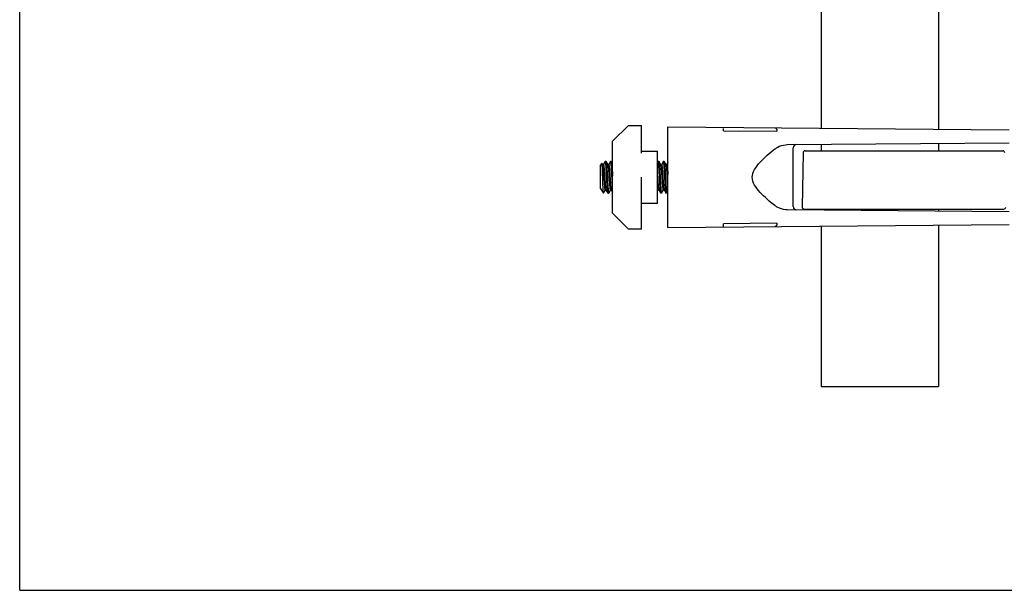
# Model space of a CAD drawing. Header units: inches. Extents: x 0 to 22, y 0 to 17.
# Tile 1 of 8: x 0 to 7.3, y 0 to 4.2. Entities that reach past the tile are written whole.
import ezdxf

# ---------------------------------------------------------------- set-up
doc = ezdxf.new("R2010")
doc.units = ezdxf.units.IN
doc.header["$LTSCALE"] = 1.21
doc.header["$MEASUREMENT"] = 0
doc.layers.get('0').update_dxf_attribs({"linetype": 'CONTINUOUS'})
for name, color, linetype in [('206380_1_BL3', 7, 'CONTINUOUS'), ('206381_206381_1_BL6', 7, 'CONTINUOUS'), ('206385_0_875OD_1_BL2', 7, 'CONTINUOUS'), ('206685_1_BL5', 7, 'CONTINUOUS'), ('807_2859_91760A321_1_BL8', 7, 'CONTINUOUS'), ('807_2859_91760A321_1_BL9', 7, 'CONTINUOUS')]:
    doc.layers.add(name, color=color, linetype=linetype)

# ---------------------------------------------------------------- blocks, each defined once
blk = doc.blocks.new('206385_0_875OD_1_BL2', base_point=(12.3969, 4.6146))
at = {"layer": '206385_0_875OD_1_BL2', "color": 7, "linetype": 'CONTINUOUS'}
for p, q in [((5.9721, 6.4574), (5.9721, 3.4416)), ((6.8471, 6.4574), (6.8471, 3.434)), ((5.9721, 3.3215), (5.9721, 3.2734)), ((6.8471, 3.3291), (6.8471, 3.2734)), ((5.9721, 2.8396), (5.9721, 2.8316)), ((6.8471, 2.8396), (6.8471, 2.824)), ((6.8471, 2.7191), (6.8471, 1.5171)), ((5.9721, 2.7115), (5.9721, 1.5171)), ((5.9721, 1.5171), (6.8471, 1.5171))]:
    blk.add_line(p, q, dxfattribs=at)
blk = doc.blocks.new('206380_1_BL3', base_point=(12.265, 8.6309))
at = {"layer": '206380_1_BL3', "color": 7, "linetype": 'CONTINUOUS'}
for p, q in [((4.8308, 3.4515), (7.3729, 3.4294)), ((4.8308, 2.7015), (4.8308, 3.4515)), ((5.2456, 3.4229), (5.2456, 3.4234)), ((5.2456, 3.4229), (5.6437, 3.4196)), ((5.7205, 3.3193), (7.3729, 3.3337)), ((5.6276, 3.2872), (5.6276, 3.2872)), ((5.641, 3.2965), (5.641, 3.2965)), ((5.7655, 2.8582), (5.7655, 3.2949)), ((5.6276, 2.8659), (5.6276, 2.8659)), ((5.641, 2.8566), (5.641, 2.8566)), ((7.3729, 2.8194), (5.7205, 2.8338)), ((4.8308, 2.7015), (7.3729, 2.7237)), ((5.6437, 2.7335), (5.2456, 2.7302)), ((5.2456, 2.7052), (5.2456, 2.7302))]:
    blk.add_line(p, q, dxfattribs=at)
for points in [[(5.641, 3.2965), (5.6495, 3.3015), (5.6625, 3.3077), (5.6771, 3.3129), (5.6928, 3.3166), (5.7087, 3.3188), (5.7205, 3.3193)], [(5.6276, 2.8659), (5.6167, 2.8744), (5.6011, 2.8869), (5.586, 2.8996), (5.5714, 2.9123), (5.5574, 2.925), (5.5439, 2.9379), (5.5309, 2.9509), (5.5186, 2.964), (5.5069, 2.9773), (5.496, 2.9908), (5.486, 3.0046), (5.4772, 3.0185), (5.4698, 3.0326), (5.4641, 3.047), (5.4604, 3.0616), (5.4591, 3.0762), (5.4603, 3.0908), (5.4638, 3.1053), (5.4695, 3.1198), (5.4768, 3.1339), (5.4856, 3.1479), (5.4956, 3.1617), (5.5065, 3.1753), (5.5181, 3.1886), (5.5304, 3.2017), (5.5434, 3.2147), (5.5569, 3.2276), (5.571, 3.2404), (5.5856, 3.2532), (5.6007, 3.2658), (5.6163, 3.2784), (5.6276, 3.2872)], [(5.6276, 3.2872), (5.6305, 3.2893), (5.6339, 3.2918), (5.6374, 3.2942), (5.641, 3.2965)], [(5.641, 2.8566), (5.6377, 2.8587), (5.6342, 2.8611), (5.6308, 2.8636), (5.6276, 2.8659)], [(5.7205, 2.8338), (5.7084, 2.8344), (5.6924, 2.8366), (5.6768, 2.8404), (5.6622, 2.8456), (5.6492, 2.8518), (5.641, 2.8566)]]:
    blk.add_lwpolyline(points, dxfattribs=at)
for centre, radius, start, end in [((3.1081, 3.4427), 2.1376, 359.4815, 359.94329), ((5.7905, 3.2949), 0.025, 90.5, 180.00027), ((5.7905, 2.8582), 0.025, 179.99987, 269.5)]:
    blk.add_arc(centre, radius, start, end, dxfattribs=at)
for points, knots in [([(5.6278, 3.4446), (5.6288, 3.4446), (5.631, 3.4442), (5.6341, 3.4427), (5.6369, 3.4403), (5.6393, 3.4372), (5.6412, 3.4334), (5.6427, 3.4291), (5.6435, 3.4244), (5.6437, 3.4212), (5.6437, 3.4196)], [0, 0, 0, 0, 0.097598, 0.200238, 0.311228, 0.432407, 0.563698, 0.703729, 0.850313, 1, 1, 1, 1]), ([(5.6391, 2.7159), (5.6384, 2.7148), (5.6369, 2.7128), (5.6341, 2.7104), (5.631, 2.7089), (5.6288, 2.7085), (5.6278, 2.7085)], [0, 0, 0, 0, 0.280144, 0.536953, 0.77417, 1, 1, 1, 1]), ([(5.6437, 2.7335), (5.6437, 2.7319), (5.6435, 2.7287), (5.6427, 2.724), (5.6412, 2.7197), (5.6399, 2.7171), (5.6391, 2.7159)], [0, 0, 0, 0, 0.263862, 0.521914, 0.768712, 1, 1, 1, 1])]:
    blk.add_open_spline(points, degree=3, knots=knots, dxfattribs=at)
blk = doc.blocks.new('206685_1_BL5', base_point=(11.0164, 7.5957))
at = {"layer": '206685_1_BL5', "color": 7, "linetype": 'CONTINUOUS'}
for p, q in [((4.4183, 3.3443), (4.5364, 3.4624)), ((4.5364, 3.4624), (4.6348, 3.4624)), ((4.6348, 3.2557), (4.6348, 3.4624)), ((4.4183, 2.8088), (4.4183, 3.3443)), ((4.6348, 3.2714), (4.7529, 3.2714)), ((4.7529, 2.8817), (4.7529, 3.2714)), ((4.6348, 2.6907), (4.6348, 3.0765)), ((4.7529, 2.8817), (4.6348, 2.8817)), ((4.5364, 2.6907), (4.4183, 2.8088)), ((4.6348, 2.6907), (4.5364, 2.6907))]:
    blk.add_line(p, q, dxfattribs=at)
blk = doc.blocks.new('206381_206381_1_BL6', base_point=(12.3969, 3.0565))
at = {"layer": '206381_206381_1_BL6', "color": 7, "linetype": 'CONTINUOUS'}
for p, q in [((5.8381, 3.2587), (5.8311, 2.8549)), ((5.8531, 3.2734), (7.3261, 3.2734)), ((5.8461, 2.8396), (7.3331, 2.8396))]:
    blk.add_line(p, q, dxfattribs=at)
for centre, start, end in [((5.8531, 3.2584), 90, 179), ((7.3261, 3.2584), 1, 90), ((5.8461, 2.8546), 179, 270), ((7.3331, 2.8546), 270, 1)]:
    blk.add_arc(centre, 0.015, start, end, dxfattribs=at)
blk = doc.blocks.new('807_2859_91760A321_1_BL8', base_point=(11.9222, 8.5903))
at = {"layer": '807_2859_91760A321_1_BL8', "color": 7, "linetype": 'CONTINUOUS'}
for p, q in [((4.3635, 3.1942), (4.3491, 3.1692)), ((4.3637, 3.1944), (4.3635, 3.1942)), ((4.3641, 3.1947), (4.3637, 3.1944)), ((4.3642, 3.1946), (4.3641, 3.1947)), ((4.3645, 3.1945), (4.3642, 3.1946)), ((4.3648, 3.1947), (4.3643, 3.1947)), ((4.4029, 3.1942), (4.3884, 3.1692)), ((4.4031, 3.1944), (4.4029, 3.1942)), ((4.4035, 3.1947), (4.4031, 3.1944)), ((4.4036, 3.1946), (4.4035, 3.1947)), ((4.4038, 3.1945), (4.4036, 3.1946)), ((4.4042, 3.1947), (4.4037, 3.1947)), ((4.7572, 3.1942), (4.7529, 3.1867)), ((4.7574, 3.1944), (4.7572, 3.1942)), ((4.7578, 3.1947), (4.7574, 3.1944)), ((4.7579, 3.1946), (4.7578, 3.1947)), ((4.7582, 3.1945), (4.7579, 3.1946)), ((4.7585, 3.1947), (4.758, 3.1947)), ((4.7966, 3.1942), (4.7821, 3.1692)), ((4.7968, 3.1944), (4.7966, 3.1942)), ((4.7972, 3.1947), (4.7968, 3.1944)), ((4.7973, 3.1946), (4.7972, 3.1947)), ((4.7975, 3.1945), (4.7973, 3.1946)), ((4.7979, 3.1947), (4.7974, 3.1947)), ((4.8308, 3.1853), (4.8215, 3.1692)), ((4.3687, 2.984), (4.3832, 2.9589)), ((4.3828, 2.9598), (4.3822, 2.9619)), ((4.3832, 2.9589), (4.3828, 2.9598)), ((4.3834, 2.9587), (4.3832, 2.9589)), ((4.3838, 2.9584), (4.3834, 2.9587)), ((4.3845, 2.9584), (4.3838, 2.9584)), ((4.408, 2.984), (4.4183, 2.9664)), ((4.7624, 2.984), (4.7769, 2.9589)), ((4.7765, 2.9598), (4.7759, 2.9619)), ((4.7769, 2.9589), (4.7765, 2.9598)), ((4.7771, 2.9587), (4.7769, 2.9589)), ((4.7775, 2.9584), (4.7771, 2.9587)), ((4.7782, 2.9584), (4.7775, 2.9584)), ((4.8017, 2.984), (4.8163, 2.9589)), ((4.8159, 2.9598), (4.8153, 2.9619)), ((4.8163, 2.9589), (4.8159, 2.9598)), ((4.8164, 2.9587), (4.8163, 2.9589)), ((4.8169, 2.9584), (4.8164, 2.9587)), ((4.8176, 2.9584), (4.8169, 2.9584))]:
    blk.add_line(p, q, dxfattribs=at)
blk = doc.blocks.new('807_2859_91760A321_1_BL9', base_point=(10.9847, 7.6528))
at = {"layer": '807_2859_91760A321_1_BL9', "color": 7, "linetype": 'CONTINUOUS'}
for p, q in [((4.3259, 3.1591), (4.3396, 3.1787)), ((4.3259, 3.1591), (4.3259, 2.994)), ((4.3399, 3.1786), (4.3396, 3.1787)), ((4.3458, 3.1685), (4.3399, 3.1786)), ((4.3455, 3.1691), (4.3501, 3.1691)), ((4.3643, 3.1942), (4.3498, 3.1692)), ((4.3648, 3.1947), (4.3643, 3.1942)), ((4.3698, 3.1947), (4.3648, 3.1947)), ((4.3698, 3.1947), (4.3703, 3.1942)), ((4.3852, 3.1685), (4.3703, 3.1942)), ((4.3848, 3.1691), (4.3894, 3.1691)), ((4.4037, 3.1942), (4.3892, 3.1692)), ((4.4042, 3.1947), (4.4037, 3.1942)), ((4.4091, 3.1947), (4.4042, 3.1947)), ((4.4091, 3.1947), (4.4096, 3.1942)), ((4.4183, 3.1793), (4.4096, 3.1942)), ((4.758, 3.1942), (4.7529, 3.1854)), ((4.7585, 3.1947), (4.758, 3.1942)), ((4.7635, 3.1947), (4.7585, 3.1947)), ((4.7635, 3.1947), (4.764, 3.1942)), ((4.7789, 3.1685), (4.764, 3.1942)), ((4.7785, 3.1691), (4.7832, 3.1691)), ((4.7974, 3.1942), (4.7829, 3.1692)), ((4.7979, 3.1947), (4.7974, 3.1942)), ((4.8028, 3.1947), (4.7979, 3.1947)), ((4.8028, 3.1947), (4.8033, 3.1942)), ((4.8183, 3.1685), (4.8033, 3.1942)), ((4.8179, 3.1691), (4.8225, 3.1691)), ((4.8308, 3.184), (4.8223, 3.1692)), ((4.7529, 3.0857), (4.7534, 3.0783)), ((4.4183, 3.0018), (4.4145, 3.068)), ((4.7534, 3.0783), (4.7536, 3.0766)), ((4.7536, 3.0766), (4.754, 3.0698)), ((4.8308, 3.0289), (4.8279, 3.0698)), ((4.3259, 2.994), (4.3504, 2.959)), ((4.3507, 2.9591), (4.3651, 2.9839)), ((4.3648, 2.984), (4.3694, 2.984)), ((4.3691, 2.9846), (4.384, 2.9589)), ((4.3845, 2.9584), (4.384, 2.9589)), ((4.3894, 2.9584), (4.3845, 2.9584)), ((4.3894, 2.9584), (4.39, 2.9589)), ((4.39, 2.9589), (4.3922, 2.9627)), ((4.3922, 2.9627), (4.4045, 2.9839)), ((4.4042, 2.984), (4.4088, 2.984)), ((4.4084, 2.9846), (4.4183, 2.9676)), ((4.7529, 2.9738), (4.7588, 2.9839)), ((4.7585, 2.984), (4.7631, 2.984)), ((4.7628, 2.9846), (4.7777, 2.9589)), ((4.7782, 2.9584), (4.7777, 2.9589)), ((4.7831, 2.9584), (4.7782, 2.9584)), ((4.7831, 2.9584), (4.7837, 2.9589)), ((4.7837, 2.9589), (4.7982, 2.9839)), ((4.7979, 2.984), (4.8025, 2.984)), ((4.8021, 2.9846), (4.8171, 2.9589)), ((4.8176, 2.9584), (4.8171, 2.9589)), ((4.8225, 2.9584), (4.8176, 2.9584)), ((4.8225, 2.9584), (4.823, 2.9589)), ((4.823, 2.9589), (4.8308, 2.9723))]:
    blk.add_line(p, q, dxfattribs=at)
for points, knots in [([(4.3452, 3.0685), (4.345, 3.0754), (4.3447, 3.0855), (4.3442, 3.099), (4.3439, 3.1088), (4.3436, 3.1182), (4.3433, 3.1272), (4.343, 3.1358), (4.3427, 3.1437), (4.3424, 3.151), (4.342, 3.1575), (4.3417, 3.1625), (4.3415, 3.166), (4.3413, 3.1684), (4.3411, 3.1705), (4.3409, 3.1724), (4.3408, 3.174), (4.3406, 3.1754), (4.3405, 3.1764), (4.3404, 3.1771), (4.3403, 3.1775), (4.3402, 3.1779), (4.3401, 3.1782), (4.34, 3.1784), (4.34, 3.1786), (4.3399, 3.1786)], [0, 0, 0, 0, 0.185676, 0.276855, 0.365842, 0.451866, 0.53413, 0.611831, 0.684162, 0.750397, 0.809919, 0.862165, 0.8854, 0.90663, 0.925815, 0.942915, 0.957895, 0.970719, 0.981358, 0.98585, 0.989787, 0.993167, 0.995991, 0.998264, 1, 1, 1, 1]), ([(4.3554, 3.0698), (4.355, 3.0757), (4.3542, 3.0874), (4.3532, 3.1018), (4.3524, 3.113), (4.3519, 3.1209), (4.3513, 3.1285), (4.3507, 3.1355), (4.3501, 3.142), (4.3495, 3.148), (4.3489, 3.1532), (4.3483, 3.1572), (4.3479, 3.16), (4.3476, 3.1618), (4.3473, 3.1634), (4.347, 3.1648), (4.3467, 3.166), (4.3464, 3.1671), (4.3462, 3.1678), (4.346, 3.1682), (4.3459, 3.1684), (4.3458, 3.1685)], [0, 0, 0, 0, 0.178599, 0.353161, 0.436921, 0.51732, 0.593621, 0.665134, 0.731213, 0.791267, 0.844755, 0.891207, 0.911663, 0.930217, 0.946829, 0.961467, 0.974107, 0.984739, 0.993359, 0.996922, 1, 1, 1, 1]), ([(4.3501, 3.1691), (4.3501, 3.1691), (4.3502, 3.1691), (4.3504, 3.169), (4.3505, 3.1688), (4.3507, 3.1686), (4.3508, 3.1683), (4.351, 3.168), (4.3511, 3.1676), (4.3514, 3.1669), (4.3516, 3.166), (4.3519, 3.1647), (4.3523, 3.1631), (4.3526, 3.1613), (4.3529, 3.1593), (4.3533, 3.1571), (4.3536, 3.1546), (4.3541, 3.151), (4.3546, 3.1459), (4.3553, 3.1393), (4.3559, 3.1321), (4.3564, 3.1257), (4.3568, 3.1202), (4.3572, 3.1145), (4.3576, 3.1087), (4.358, 3.1027), (4.3585, 3.0965), (4.359, 3.0887), (4.3597, 3.0793), (4.3601, 3.073), (4.3603, 3.0698)], [0, 0, 0, 0, 0.001529, 0.003275, 0.005401, 0.007997, 0.011113, 0.014777, 0.019005, 0.023805, 0.035124, 0.048732, 0.064614, 0.082741, 0.103068, 0.125548, 0.150131, 0.176753, 0.235832, 0.30219, 0.375136, 0.453923, 0.495249, 0.537725, 0.625669, 0.670905, 0.716828, 0.810267, 0.905027, 1, 1, 1, 1]), ([(4.3751, 3.068), (4.3749, 3.072), (4.3744, 3.0801), (4.3738, 3.0921), (4.3732, 3.1021), (4.3728, 3.1099), (4.3724, 3.1175), (4.3719, 3.1268), (4.3713, 3.1374), (4.3707, 3.1474), (4.37, 3.1567), (4.3694, 3.1651), (4.3688, 3.1715), (4.3684, 3.1762), (4.368, 3.1793), (4.3677, 3.1822), (4.3674, 3.1847), (4.367, 3.187), (4.3667, 3.189), (4.3664, 3.1905), (4.3662, 3.1915), (4.3661, 3.1921), (4.3659, 3.1927), (4.3658, 3.1932), (4.3656, 3.1937), (4.3655, 3.194), (4.3653, 3.1943), (4.3652, 3.1945), (4.3651, 3.1946), (4.365, 3.1946), (4.3649, 3.1947), (4.3649, 3.1947), (4.3648, 3.1947)], [0, 0, 0, 0, 0.095213, 0.190202, 0.283862, 0.329894, 0.375236, 0.463383, 0.547368, 0.626313, 0.699391, 0.765843, 0.824979, 0.851607, 0.876183, 0.898645, 0.918937, 0.937005, 0.95281, 0.966317, 0.972198, 0.977495, 0.982209, 0.986342, 0.9899, 0.992891, 0.995334, 0.997265, 0.998062, 0.998766, 0.999402, 1, 1, 1, 1]), ([(4.3703, 3.1942), (4.3703, 3.1941), (4.3704, 3.1939), (4.3706, 3.1936), (4.3707, 3.1931), (4.3709, 3.1924), (4.3712, 3.1914), (4.3715, 3.1899), (4.3718, 3.1882), (4.3721, 3.1862), (4.3724, 3.184), (4.3727, 3.1814), (4.373, 3.1787), (4.3735, 3.1745), (4.374, 3.1688), (4.3746, 3.1612), (4.3752, 3.1529), (4.3758, 3.1438), (4.3764, 3.1341), (4.377, 3.1239), (4.3774, 3.115), (4.3778, 3.1078), (4.3782, 3.1003), (4.3788, 3.0909), (4.3794, 3.0794), (4.3798, 3.0718), (4.38, 3.068)], [0, 0, 0, 0, 0.002508, 0.005518, 0.009041, 0.013084, 0.022746, 0.034514, 0.048371, 0.064289, 0.082236, 0.102176, 0.124061, 0.14784, 0.200869, 0.260769, 0.326986, 0.398897, 0.475834, 0.557073, 0.641849, 0.685312, 0.729356, 0.818787, 0.909318, 1, 1, 1, 1]), ([(4.3948, 3.0698), (4.3944, 3.0757), (4.3936, 3.0874), (4.3925, 3.1018), (4.3918, 3.113), (4.3912, 3.1209), (4.3907, 3.1285), (4.3901, 3.1355), (4.3895, 3.142), (4.3889, 3.148), (4.3882, 3.1532), (4.3877, 3.1572), (4.3873, 3.16), (4.387, 3.1618), (4.3867, 3.1634), (4.3864, 3.1648), (4.3861, 3.166), (4.3858, 3.1671), (4.3855, 3.1678), (4.3853, 3.1682), (4.3852, 3.1684), (4.3852, 3.1685)], [0, 0, 0, 0, 0.178599, 0.353161, 0.436922, 0.517321, 0.593621, 0.665135, 0.731213, 0.791267, 0.844755, 0.891207, 0.911663, 0.930217, 0.94683, 0.961467, 0.974107, 0.984738, 0.993359, 0.996922, 1, 1, 1, 1]), ([(4.3895, 3.1691), (4.3895, 3.1691), (4.3896, 3.1691), (4.3898, 3.169), (4.3899, 3.1688), (4.3901, 3.1686), (4.3902, 3.1683), (4.3904, 3.168), (4.3905, 3.1676), (4.3907, 3.1669), (4.391, 3.166), (4.3913, 3.1647), (4.3916, 3.1631), (4.392, 3.1613), (4.3923, 3.1593), (4.3926, 3.1571), (4.393, 3.1546), (4.3934, 3.151), (4.394, 3.1459), (4.3947, 3.1393), (4.3953, 3.1321), (4.3958, 3.1257), (4.3962, 3.1202), (4.3966, 3.1145), (4.397, 3.1087), (4.3974, 3.1027), (4.3978, 3.0965), (4.3984, 3.0887), (4.399, 3.0793), (4.3995, 3.073), (4.3997, 3.0698)], [0, 0, 0, 0, 0.001529, 0.003276, 0.005402, 0.007999, 0.011115, 0.014779, 0.019007, 0.023807, 0.035126, 0.048734, 0.064616, 0.082742, 0.10307, 0.12555, 0.150132, 0.176754, 0.235834, 0.302192, 0.375138, 0.453924, 0.495251, 0.537726, 0.62567, 0.670906, 0.716829, 0.810268, 0.905027, 1, 1, 1, 1]), ([(4.4145, 3.068), (4.4143, 3.072), (4.4138, 3.0801), (4.4131, 3.0921), (4.4126, 3.1021), (4.4122, 3.1099), (4.4118, 3.1175), (4.4113, 3.1268), (4.4107, 3.1374), (4.4101, 3.1474), (4.4094, 3.1567), (4.4088, 3.1651), (4.4082, 3.1715), (4.4077, 3.1762), (4.4074, 3.1793), (4.4071, 3.1822), (4.4067, 3.1847), (4.4064, 3.187), (4.4061, 3.189), (4.4058, 3.1905), (4.4056, 3.1915), (4.4054, 3.1921), (4.4053, 3.1927), (4.4051, 3.1932), (4.405, 3.1937), (4.4048, 3.194), (4.4047, 3.1943), (4.4046, 3.1945), (4.4044, 3.1946), (4.4044, 3.1946), (4.4043, 3.1947), (4.4042, 3.1947), (4.4042, 3.1947)], [0, 0, 0, 0, 0.095213, 0.190202, 0.283862, 0.329893, 0.375236, 0.463383, 0.547367, 0.626312, 0.69939, 0.765842, 0.824978, 0.851607, 0.876182, 0.898645, 0.918937, 0.937005, 0.95281, 0.966317, 0.972199, 0.977496, 0.98221, 0.986343, 0.9899, 0.992891, 0.995334, 0.997266, 0.998062, 0.998767, 0.999402, 1, 1, 1, 1]), ([(4.4096, 3.1942), (4.4097, 3.1941), (4.4098, 3.194), (4.4099, 3.1936), (4.41, 3.1933), (4.4102, 3.1927), (4.4104, 3.1918), (4.4107, 3.1906), (4.411, 3.1892), (4.4112, 3.1876), (4.4115, 3.1857), (4.4119, 3.1829), (4.4124, 3.1788), (4.4129, 3.1734), (4.4135, 3.1672), (4.4141, 3.1603), (4.4146, 3.1529), (4.4151, 3.1448), (4.4157, 3.1363), (4.4162, 3.1272), (4.4167, 3.1179), (4.4174, 3.1048), (4.4179, 3.0949), (4.4183, 3.0882)], [0, 0, 0, 0, 0.002628, 0.005726, 0.009306, 0.013376, 0.022995, 0.034598, 0.048181, 0.063722, 0.081194, 0.100572, 0.144907, 0.196402, 0.254694, 0.319345, 0.389885, 0.465785, 0.54649, 0.631394, 0.71987, 0.811248, 1, 1, 1, 1]), ([(4.7688, 3.068), (4.7686, 3.072), (4.7681, 3.0801), (4.7675, 3.0921), (4.7669, 3.1021), (4.7665, 3.1099), (4.7661, 3.1175), (4.7656, 3.1268), (4.765, 3.1374), (4.7644, 3.1474), (4.7638, 3.1567), (4.7631, 3.1651), (4.7625, 3.1715), (4.7621, 3.1762), (4.7617, 3.1793), (4.7614, 3.1822), (4.7611, 3.1847), (4.7607, 3.187), (4.7604, 3.189), (4.7601, 3.1905), (4.7599, 3.1915), (4.7598, 3.1921), (4.7596, 3.1927), (4.7595, 3.1932), (4.7593, 3.1937), (4.7592, 3.194), (4.759, 3.1943), (4.7589, 3.1945), (4.7588, 3.1946), (4.7587, 3.1946), (4.7586, 3.1947), (4.7586, 3.1947), (4.7585, 3.1947)], [0, 0, 0, 0, 0.095213, 0.190202, 0.283862, 0.329893, 0.375236, 0.463383, 0.547367, 0.626312, 0.69939, 0.765842, 0.824978, 0.851607, 0.876182, 0.898645, 0.918937, 0.937005, 0.95281, 0.966317, 0.972198, 0.977496, 0.982209, 0.986342, 0.9899, 0.992891, 0.995334, 0.997266, 0.998062, 0.998767, 0.999402, 1, 1, 1, 1]), ([(4.764, 3.1942), (4.764, 3.1941), (4.7641, 3.1939), (4.7643, 3.1936), (4.7644, 3.1931), (4.7646, 3.1924), (4.7649, 3.1914), (4.7652, 3.1899), (4.7655, 3.1882), (4.7658, 3.1862), (4.7661, 3.184), (4.7664, 3.1814), (4.7667, 3.1787), (4.7672, 3.1745), (4.7677, 3.1688), (4.7683, 3.1612), (4.7689, 3.1529), (4.7695, 3.1438), (4.7701, 3.1341), (4.7707, 3.1239), (4.7712, 3.115), (4.7715, 3.1078), (4.7719, 3.1003), (4.7725, 3.0909), (4.7731, 3.0794), (4.7735, 3.0718), (4.7737, 3.068)], [0, 0, 0, 0, 0.002508, 0.005518, 0.009041, 0.013084, 0.022746, 0.034514, 0.048371, 0.064289, 0.082236, 0.102176, 0.12406, 0.14784, 0.200869, 0.260769, 0.326986, 0.398897, 0.475834, 0.557073, 0.641849, 0.685312, 0.729356, 0.818787, 0.909318, 1, 1, 1, 1]), ([(4.7885, 3.0698), (4.7881, 3.0757), (4.7873, 3.0874), (4.7862, 3.1018), (4.7855, 3.113), (4.7849, 3.1209), (4.7844, 3.1285), (4.7838, 3.1355), (4.7832, 3.142), (4.7826, 3.148), (4.7819, 3.1532), (4.7814, 3.1572), (4.781, 3.16), (4.7807, 3.1618), (4.7804, 3.1634), (4.7801, 3.1648), (4.7798, 3.166), (4.7795, 3.1671), (4.7792, 3.1678), (4.779, 3.1682), (4.7789, 3.1684), (4.7789, 3.1685)], [0, 0, 0, 0, 0.178599, 0.35316, 0.436921, 0.51732, 0.59362, 0.665134, 0.731212, 0.791266, 0.844755, 0.891207, 0.911663, 0.930216, 0.946829, 0.961467, 0.974107, 0.984739, 0.993359, 0.996922, 1, 1, 1, 1]), ([(4.7832, 3.1691), (4.7832, 3.1691), (4.7833, 3.1691), (4.7835, 3.169), (4.7836, 3.1688), (4.7838, 3.1686), (4.7839, 3.1683), (4.7841, 3.168), (4.7842, 3.1676), (4.7844, 3.1669), (4.7847, 3.166), (4.785, 3.1647), (4.7853, 3.1631), (4.7857, 3.1613), (4.786, 3.1593), (4.7863, 3.1571), (4.7867, 3.1546), (4.7871, 3.151), (4.7877, 3.1459), (4.7884, 3.1393), (4.789, 3.1321), (4.7895, 3.1257), (4.7899, 3.1202), (4.7903, 3.1145), (4.7907, 3.1087), (4.7911, 3.1027), (4.7915, 3.0965), (4.7921, 3.0887), (4.7927, 3.0793), (4.7932, 3.073), (4.7934, 3.0698)], [0, 0, 0, 0, 0.001529, 0.003275, 0.005401, 0.007998, 0.011114, 0.014778, 0.019007, 0.023806, 0.035125, 0.048734, 0.064615, 0.082742, 0.103069, 0.125549, 0.150131, 0.176753, 0.235833, 0.302191, 0.375137, 0.453923, 0.495249, 0.537725, 0.625669, 0.670905, 0.716828, 0.810268, 0.905028, 1, 1, 1, 1]), ([(4.8082, 3.068), (4.808, 3.072), (4.8075, 3.0801), (4.8068, 3.0921), (4.8063, 3.1021), (4.8059, 3.1099), (4.8055, 3.1175), (4.805, 3.1268), (4.8044, 3.1374), (4.8038, 3.1474), (4.8031, 3.1567), (4.8025, 3.1651), (4.8019, 3.1715), (4.8014, 3.1762), (4.8011, 3.1793), (4.8008, 3.1822), (4.8004, 3.1847), (4.8001, 3.187), (4.7998, 3.189), (4.7995, 3.1905), (4.7993, 3.1915), (4.7991, 3.1921), (4.799, 3.1927), (4.7988, 3.1932), (4.7987, 3.1937), (4.7985, 3.194), (4.7984, 3.1943), (4.7983, 3.1945), (4.7981, 3.1946), (4.7981, 3.1946), (4.798, 3.1947), (4.7979, 3.1947), (4.7979, 3.1947)], [0, 0, 0, 0, 0.095213, 0.190202, 0.283862, 0.329893, 0.375236, 0.463383, 0.547367, 0.626312, 0.69939, 0.765842, 0.824978, 0.851607, 0.876182, 0.898645, 0.918937, 0.937005, 0.95281, 0.966317, 0.972198, 0.977495, 0.982209, 0.986342, 0.9899, 0.992891, 0.995334, 0.997265, 0.998062, 0.998766, 0.999402, 1, 1, 1, 1]), ([(4.8033, 3.1942), (4.8034, 3.1941), (4.8035, 3.1939), (4.8036, 3.1936), (4.8038, 3.1931), (4.804, 3.1924), (4.8042, 3.1914), (4.8045, 3.1899), (4.8048, 3.1882), (4.8051, 3.1862), (4.8055, 3.184), (4.8058, 3.1814), (4.8061, 3.1787), (4.8065, 3.1745), (4.8071, 3.1688), (4.8077, 3.1612), (4.8083, 3.1529), (4.8089, 3.1438), (4.8095, 3.1341), (4.81, 3.1239), (4.8105, 3.115), (4.8109, 3.1078), (4.8113, 3.1003), (4.8118, 3.0909), (4.8125, 3.0794), (4.8129, 3.0718), (4.8131, 3.068)], [0, 0, 0, 0, 0.002508, 0.005518, 0.009041, 0.013084, 0.022746, 0.034514, 0.048371, 0.064289, 0.082236, 0.102176, 0.12406, 0.14784, 0.200869, 0.260768, 0.326986, 0.398897, 0.475834, 0.557073, 0.641849, 0.685311, 0.729356, 0.818787, 0.909318, 1, 1, 1, 1]), ([(4.8279, 3.0698), (4.8274, 3.0757), (4.8266, 3.0874), (4.8256, 3.1018), (4.8249, 3.113), (4.8243, 3.1209), (4.8237, 3.1285), (4.8232, 3.1355), (4.8225, 3.142), (4.8219, 3.148), (4.8213, 3.1532), (4.8208, 3.1572), (4.8203, 3.16), (4.82, 3.1618), (4.8197, 3.1634), (4.8194, 3.1648), (4.8191, 3.166), (4.8188, 3.1671), (4.8186, 3.1678), (4.8184, 3.1682), (4.8183, 3.1684), (4.8182, 3.1685)], [0, 0, 0, 0, 0.178599, 0.353161, 0.436921, 0.517321, 0.593621, 0.665135, 0.731213, 0.791267, 0.844755, 0.891207, 0.911663, 0.930217, 0.946829, 0.961466, 0.974107, 0.984738, 0.993358, 0.996922, 1, 1, 1, 1]), ([(4.8225, 3.1691), (4.8226, 3.1691), (4.8227, 3.1691), (4.8228, 3.169), (4.8229, 3.1689), (4.823, 3.1688), (4.8231, 3.1686), (4.8233, 3.1683), (4.8234, 3.1681), (4.8236, 3.1677), (4.8238, 3.167), (4.824, 3.1661), (4.8243, 3.1651), (4.8245, 3.1639), (4.8248, 3.1626), (4.8251, 3.1611), (4.8253, 3.1594), (4.8257, 3.1569), (4.8262, 3.1535), (4.8267, 3.149), (4.8273, 3.1439), (4.8278, 3.1384), (4.8283, 3.1325), (4.8288, 3.1261), (4.8293, 3.1194), (4.8298, 3.1125), (4.8303, 3.1052), (4.8306, 3.1003), (4.8308, 3.0978)], [0, 0, 0, 0, 0.001719, 0.003604, 0.005793, 0.008377, 0.011409, 0.014923, 0.018939, 0.023472, 0.034114, 0.04687, 0.061737, 0.078705, 0.097757, 0.118865, 0.141996, 0.167112, 0.223148, 0.286598, 0.357034, 0.433979, 0.516901, 0.605239, 0.698375, 0.795673, 0.896447, 1, 1, 1, 1]), ([(4.3504, 2.959), (4.3504, 2.9591), (4.3503, 2.9592), (4.3502, 2.9594), (4.3502, 2.9596), (4.3501, 2.9599), (4.35, 2.9603), (4.3499, 2.9609), (4.3498, 2.9619), (4.3496, 2.9632), (4.3495, 2.9647), (4.3493, 2.9665), (4.3491, 2.9685), (4.349, 2.9708), (4.3487, 2.9742), (4.3485, 2.979), (4.3481, 2.9853), (4.3478, 2.9925), (4.3475, 3.0003), (4.3472, 3.0087), (4.3469, 3.0178), (4.3466, 3.0273), (4.3463, 3.0372), (4.3459, 3.0475), (4.3456, 3.0579), (4.3454, 3.065), (4.3452, 3.0685)], [0, 0, 0, 0, 0.001387, 0.003288, 0.005729, 0.008718, 0.012258, 0.016348, 0.026171, 0.038171, 0.052325, 0.068607, 0.086986, 0.107434, 0.129913, 0.180731, 0.238949, 0.304072, 0.375598, 0.45295, 0.535497, 0.62255, 0.71338, 0.807172, 0.903049, 1, 1, 1, 1]), ([(4.3648, 2.984), (4.3648, 2.984), (4.3647, 2.984), (4.3646, 2.9841), (4.3644, 2.9842), (4.3643, 2.9844), (4.3641, 2.9847), (4.364, 2.9849), (4.3638, 2.9853), (4.3636, 2.9858), (4.3634, 2.9866), (4.3631, 2.9877), (4.3628, 2.989), (4.3625, 2.9905), (4.3622, 2.9922), (4.3619, 2.994), (4.3616, 2.9961), (4.3611, 2.9991), (4.3606, 3.0034), (4.36, 3.009), (4.3595, 3.0151), (4.3589, 3.0218), (4.3584, 3.029), (4.3578, 3.0366), (4.3572, 3.0446), (4.3564, 3.0557), (4.3558, 3.0641), (4.3554, 3.0698)], [0, 0, 0, 0, 0.001619, 0.003454, 0.005643, 0.008268, 0.011375, 0.014992, 0.019135, 0.023813, 0.034802, 0.047977, 0.063333, 0.080853, 0.100512, 0.122275, 0.146095, 0.171927, 0.229414, 0.294247, 0.365888, 0.443715, 0.527068, 0.615214, 0.707394, 0.802826, 1, 1, 1, 1]), ([(4.3603, 3.0698), (4.3605, 3.0672), (4.3609, 3.0619), (4.3615, 3.0541), (4.362, 3.0464), (4.3625, 3.0402), (4.3628, 3.0353), (4.3632, 3.0306), (4.3636, 3.025), (4.3641, 3.0186), (4.3646, 3.0126), (4.3651, 3.0071), (4.3657, 3.0021), (4.3662, 2.9977), (4.3667, 2.9943), (4.3671, 2.992), (4.3674, 2.9904), (4.3677, 2.989), (4.368, 2.9878), (4.3682, 2.9868), (4.3685, 2.9859), (4.3688, 2.9852), (4.369, 2.9848), (4.3691, 2.9846)], [0, 0, 0, 0, 0.092838, 0.184491, 0.274163, 0.361176, 0.403491, 0.444907, 0.524745, 0.600091, 0.670392, 0.735133, 0.793842, 0.846098, 0.891524, 0.91158, 0.929816, 0.946203, 0.960722, 0.973359, 0.984108, 0.992975, 1, 1, 1, 1]), ([(4.384, 2.9589), (4.3839, 2.959), (4.3839, 2.9592), (4.3837, 2.9595), (4.3836, 2.9599), (4.3834, 2.9605), (4.3831, 2.9614), (4.3829, 2.9626), (4.3826, 2.9641), (4.3823, 2.9658), (4.382, 2.9677), (4.3816, 2.9706), (4.3811, 2.9748), (4.3805, 2.9805), (4.38, 2.9868), (4.3794, 2.9939), (4.3789, 3.0016), (4.3784, 3.0099), (4.3779, 3.0187), (4.3772, 3.0313), (4.3762, 3.0478), (4.3755, 3.0611), (4.3751, 3.068)], [0, 0, 0, 0, 0.002662, 0.005799, 0.009423, 0.013537, 0.023251, 0.03495, 0.048629, 0.064271, 0.081849, 0.101335, 0.145898, 0.197626, 0.25614, 0.320988, 0.391683, 0.46768, 0.548402, 0.633216, 0.812505, 1, 1, 1, 1]), ([(4.38, 3.068), (4.3804, 3.0607), (4.381, 3.0499), (4.3818, 3.0358), (4.3824, 3.0256), (4.383, 3.0159), (4.3835, 3.0067), (4.3841, 2.9982), (4.3846, 2.9903), (4.3852, 2.9832), (4.3857, 2.9777), (4.3862, 2.9738), (4.3865, 2.9712), (4.3868, 2.9688), (4.3871, 2.9667), (4.3874, 2.9648), (4.3877, 2.9631), (4.388, 2.9617), (4.3882, 2.9607), (4.3884, 2.96), (4.3886, 2.9596), (4.3887, 2.9593), (4.3889, 2.959), (4.389, 2.9587), (4.3892, 2.9586), (4.3893, 2.9585), (4.3894, 2.9584), (4.3894, 2.9584)], [0, 0, 0, 0, 0.197779, 0.293487, 0.385932, 0.474327, 0.557903, 0.635925, 0.70772, 0.772672, 0.830221, 0.856064, 0.87988, 0.901616, 0.921229, 0.938683, 0.953947, 0.966994, 0.977812, 0.982388, 0.98641, 0.989885, 0.992821, 0.995239, 0.997177, 0.998713, 1, 1, 1, 1]), ([(4.4042, 2.984), (4.4042, 2.984), (4.4041, 2.984), (4.4039, 2.9841), (4.4038, 2.9842), (4.4036, 2.9844), (4.4035, 2.9847), (4.4034, 2.9849), (4.4032, 2.9853), (4.403, 2.9858), (4.4027, 2.9866), (4.4024, 2.9877), (4.4021, 2.989), (4.4018, 2.9905), (4.4015, 2.9922), (4.4012, 2.994), (4.4009, 2.9961), (4.4005, 2.9991), (4.4, 3.0034), (4.3994, 3.009), (4.3988, 3.0151), (4.3983, 3.0218), (4.3977, 3.029), (4.3972, 3.0366), (4.3966, 3.0446), (4.3958, 3.0557), (4.3952, 3.0641), (4.3948, 3.0698)], [0, 0, 0, 0, 0.001619, 0.003453, 0.005642, 0.008267, 0.011374, 0.014991, 0.019134, 0.023813, 0.034801, 0.047976, 0.063332, 0.080852, 0.100512, 0.122274, 0.146095, 0.171926, 0.229413, 0.294247, 0.365887, 0.443715, 0.527067, 0.615214, 0.707394, 0.802826, 1, 1, 1, 1]), ([(4.3997, 3.0698), (4.3999, 3.0672), (4.4003, 3.0619), (4.4008, 3.0541), (4.4014, 3.0464), (4.4019, 3.0402), (4.4022, 3.0353), (4.4025, 3.0306), (4.4031, 3.023), (4.4038, 3.0148), (4.4045, 3.0071), (4.4051, 3.0021), (4.4056, 2.9977), (4.4061, 2.9943), (4.4065, 2.992), (4.4068, 2.9904), (4.4071, 2.989), (4.4073, 2.9878), (4.4076, 2.9868), (4.4079, 2.9859), (4.4082, 2.9852), (4.4083, 2.9848), (4.4085, 2.9846)], [0, 0, 0, 0, 0.092838, 0.184491, 0.274163, 0.361177, 0.403491, 0.444907, 0.524744, 0.670391, 0.735132, 0.793841, 0.846097, 0.891524, 0.91158, 0.929816, 0.946203, 0.960722, 0.973359, 0.984108, 0.992975, 1, 1, 1, 1]), ([(4.7585, 2.984), (4.7585, 2.984), (4.7584, 2.984), (4.7582, 2.9842), (4.758, 2.9843), (4.7579, 2.9846), (4.7577, 2.9849), (4.7575, 2.9853), (4.7573, 2.9858), (4.7571, 2.9865), (4.7568, 2.9876), (4.7564, 2.9892), (4.7561, 2.991), (4.7557, 2.993), (4.7554, 2.9953), (4.755, 2.9979), (4.7546, 3.0007), (4.7541, 3.0049), (4.7536, 3.0107), (4.7531, 3.0155), (4.7529, 3.018)], [0, 0, 0, 0, 0.00481, 0.010474, 0.017494, 0.026133, 0.036527, 0.04875, 0.062846, 0.078839, 0.116543, 0.161855, 0.214705, 0.274987, 0.342531, 0.417146, 0.498634, 0.586751, 0.781799, 1, 1, 1, 1]), ([(4.754, 3.0698), (4.7542, 3.0672), (4.7546, 3.0619), (4.7552, 3.0541), (4.7557, 3.0464), (4.7562, 3.0402), (4.7565, 3.0353), (4.7569, 3.0306), (4.7573, 3.025), (4.7578, 3.0186), (4.7583, 3.0126), (4.7588, 3.0071), (4.7594, 3.0021), (4.7599, 2.9977), (4.7604, 2.9943), (4.7608, 2.992), (4.7611, 2.9904), (4.7614, 2.989), (4.7617, 2.9878), (4.7619, 2.9868), (4.7622, 2.9859), (4.7625, 2.9852), (4.7627, 2.9848), (4.7628, 2.9846)], [0, 0, 0, 0, 0.092838, 0.184491, 0.274163, 0.361176, 0.40349, 0.444907, 0.524745, 0.600091, 0.670392, 0.735133, 0.793841, 0.846098, 0.891524, 0.91158, 0.929816, 0.946203, 0.960722, 0.973359, 0.984108, 0.992975, 1, 1, 1, 1]), ([(4.7777, 2.9589), (4.7776, 2.959), (4.7776, 2.9592), (4.7774, 2.9595), (4.7773, 2.9599), (4.7771, 2.9605), (4.7768, 2.9614), (4.7766, 2.9626), (4.7763, 2.9641), (4.776, 2.9658), (4.7757, 2.9677), (4.7753, 2.9706), (4.7748, 2.9748), (4.7743, 2.9805), (4.7737, 2.9868), (4.7731, 2.9939), (4.7726, 3.0016), (4.7721, 3.0099), (4.7716, 3.0187), (4.7709, 3.0313), (4.7699, 3.0478), (4.7692, 3.0611), (4.7688, 3.068)], [0, 0, 0, 0, 0.002662, 0.005799, 0.009422, 0.013537, 0.02325, 0.034949, 0.048628, 0.06427, 0.081848, 0.101334, 0.145897, 0.197626, 0.25614, 0.320987, 0.391682, 0.467679, 0.548401, 0.633215, 0.812505, 1, 1, 1, 1]), ([(4.7737, 3.068), (4.7741, 3.0607), (4.7747, 3.0499), (4.7755, 3.0358), (4.7761, 3.0256), (4.7767, 3.0159), (4.7772, 3.0067), (4.7778, 2.9982), (4.7783, 2.9903), (4.7789, 2.9832), (4.7794, 2.9777), (4.7799, 2.9738), (4.7802, 2.9712), (4.7805, 2.9688), (4.7808, 2.9667), (4.7811, 2.9648), (4.7814, 2.9631), (4.7817, 2.9617), (4.7819, 2.9607), (4.7821, 2.96), (4.7823, 2.9596), (4.7824, 2.9593), (4.7826, 2.959), (4.7827, 2.9587), (4.7829, 2.9586), (4.783, 2.9585), (4.7831, 2.9584), (4.7831, 2.9584)], [0, 0, 0, 0, 0.197779, 0.293487, 0.385932, 0.474328, 0.557903, 0.635925, 0.70772, 0.772672, 0.830221, 0.856064, 0.87988, 0.901616, 0.921229, 0.938683, 0.953947, 0.966994, 0.977812, 0.982388, 0.98641, 0.989885, 0.992821, 0.995239, 0.997177, 0.998713, 1, 1, 1, 1]), ([(4.7979, 2.984), (4.7979, 2.984), (4.7978, 2.984), (4.7976, 2.9841), (4.7975, 2.9842), (4.7973, 2.9844), (4.7972, 2.9847), (4.7971, 2.9849), (4.7969, 2.9853), (4.7967, 2.9858), (4.7964, 2.9866), (4.7961, 2.9877), (4.7958, 2.989), (4.7955, 2.9905), (4.7952, 2.9922), (4.7949, 2.994), (4.7946, 2.9961), (4.7942, 2.9991), (4.7937, 3.0034), (4.7931, 3.009), (4.7925, 3.0151), (4.792, 3.0218), (4.7914, 3.029), (4.7909, 3.0366), (4.7903, 3.0446), (4.7895, 3.0557), (4.7889, 3.0641), (4.7885, 3.0698)], [0, 0, 0, 0, 0.001619, 0.003453, 0.005643, 0.008268, 0.011375, 0.014992, 0.019135, 0.023814, 0.034802, 0.047978, 0.063333, 0.080853, 0.100513, 0.122275, 0.146096, 0.171927, 0.229414, 0.294247, 0.365888, 0.443715, 0.527068, 0.615214, 0.707394, 0.802826, 1, 1, 1, 1]), ([(4.7934, 3.0698), (4.7936, 3.0672), (4.794, 3.0619), (4.7945, 3.0541), (4.7951, 3.0464), (4.7956, 3.0402), (4.7959, 3.0353), (4.7962, 3.0306), (4.7967, 3.025), (4.7972, 3.0186), (4.7977, 3.0126), (4.7982, 3.0071), (4.7988, 3.0021), (4.7993, 2.9977), (4.7998, 2.9943), (4.8002, 2.992), (4.8005, 2.9904), (4.8008, 2.989), (4.801, 2.9878), (4.8013, 2.9868), (4.8016, 2.9859), (4.8019, 2.9852), (4.802, 2.9848), (4.8022, 2.9846)], [0, 0, 0, 0, 0.092838, 0.184491, 0.274162, 0.361176, 0.40349, 0.444906, 0.524744, 0.60009, 0.670391, 0.735132, 0.79384, 0.846097, 0.891523, 0.911579, 0.929815, 0.946202, 0.960721, 0.973358, 0.984107, 0.992974, 1, 1, 1, 1]), ([(4.8171, 2.9589), (4.817, 2.959), (4.8169, 2.9592), (4.8168, 2.9595), (4.8166, 2.9599), (4.8165, 2.9605), (4.8162, 2.9614), (4.8159, 2.9626), (4.8157, 2.9641), (4.8154, 2.9658), (4.8151, 2.9677), (4.8147, 2.9706), (4.8142, 2.9748), (4.8136, 2.9805), (4.8131, 2.9868), (4.8125, 2.9939), (4.812, 3.0016), (4.8115, 3.0099), (4.811, 3.0187), (4.8102, 3.0313), (4.8093, 3.0478), (4.8086, 3.0611), (4.8082, 3.068)], [0, 0, 0, 0, 0.002661, 0.005799, 0.009422, 0.013537, 0.02325, 0.034949, 0.048628, 0.06427, 0.081848, 0.101334, 0.145897, 0.197626, 0.256139, 0.320987, 0.391682, 0.467679, 0.548401, 0.633215, 0.812505, 1, 1, 1, 1]), ([(4.8131, 3.068), (4.8135, 3.0607), (4.8141, 3.0499), (4.8149, 3.0358), (4.8155, 3.0256), (4.816, 3.0159), (4.8166, 3.0067), (4.8171, 2.9982), (4.8177, 2.9903), (4.8183, 2.9832), (4.8188, 2.9777), (4.8192, 2.9738), (4.8195, 2.9712), (4.8198, 2.9688), (4.8201, 2.9667), (4.8204, 2.9648), (4.8208, 2.9631), (4.821, 2.9617), (4.8213, 2.9607), (4.8215, 2.96), (4.8217, 2.9596), (4.8218, 2.9593), (4.8219, 2.959), (4.8221, 2.9587), (4.8222, 2.9586), (4.8224, 2.9585), (4.8225, 2.9584), (4.8225, 2.9584)], [0, 0, 0, 0, 0.197779, 0.293487, 0.385932, 0.474328, 0.557903, 0.635925, 0.707721, 0.772672, 0.830221, 0.856064, 0.87988, 0.901616, 0.921228, 0.938682, 0.953946, 0.966993, 0.977811, 0.982387, 0.986409, 0.989883, 0.99282, 0.995238, 0.997176, 0.998713, 1, 1, 1, 1]), ([(4.3507, 2.9591), (4.3507, 2.959), (4.3506, 2.959), (4.3506, 2.959), (4.3506, 2.9589), (4.3505, 2.9589), (4.3505, 2.9589), (4.3505, 2.9589), (4.3504, 2.959), (4.3504, 2.959), (4.3504, 2.959)], [0, 0, 0, 0, 0.174423, 0.318923, 0.437482, 0.537392, 0.630605, 0.731634, 0.852335, 1, 1, 1, 1])]:
    blk.add_open_spline(points, degree=3, knots=knots, dxfattribs=at)

msp = doc.modelspace()

# ---------------------------------------------------------------- linework, layer by layer
at = {"color": 7, "linetype": 'CONTINUOUS'}
for q in [(0, 17), (22, 0)]:
    msp.add_line((0, 0), q, dxfattribs=at)

# ---------------------------------------------------------------- block references
at = {"layer": '206380_1_BL3'}
msp.add_blockref('206380_1_BL3', (12.265, 8.6309), dxfattribs=at)
at = {"layer": '206381_206381_1_BL6'}
msp.add_blockref('206381_206381_1_BL6', (12.3969, 3.0565), dxfattribs=at)
at = {"layer": '206385_0_875OD_1_BL2'}
msp.add_blockref('206385_0_875OD_1_BL2', (12.3969, 4.6146), dxfattribs=at)
at = {"layer": '206685_1_BL5'}
msp.add_blockref('206685_1_BL5', (11.0164, 7.5957), dxfattribs=at)
at = {"layer": '807_2859_91760A321_1_BL8'}
msp.add_blockref('807_2859_91760A321_1_BL8', (11.9222, 8.5903), dxfattribs=at)
at = {"layer": '807_2859_91760A321_1_BL9'}
msp.add_blockref('807_2859_91760A321_1_BL9', (10.9847, 7.6528), dxfattribs=at)

doc.saveas('drawing.dxf')
